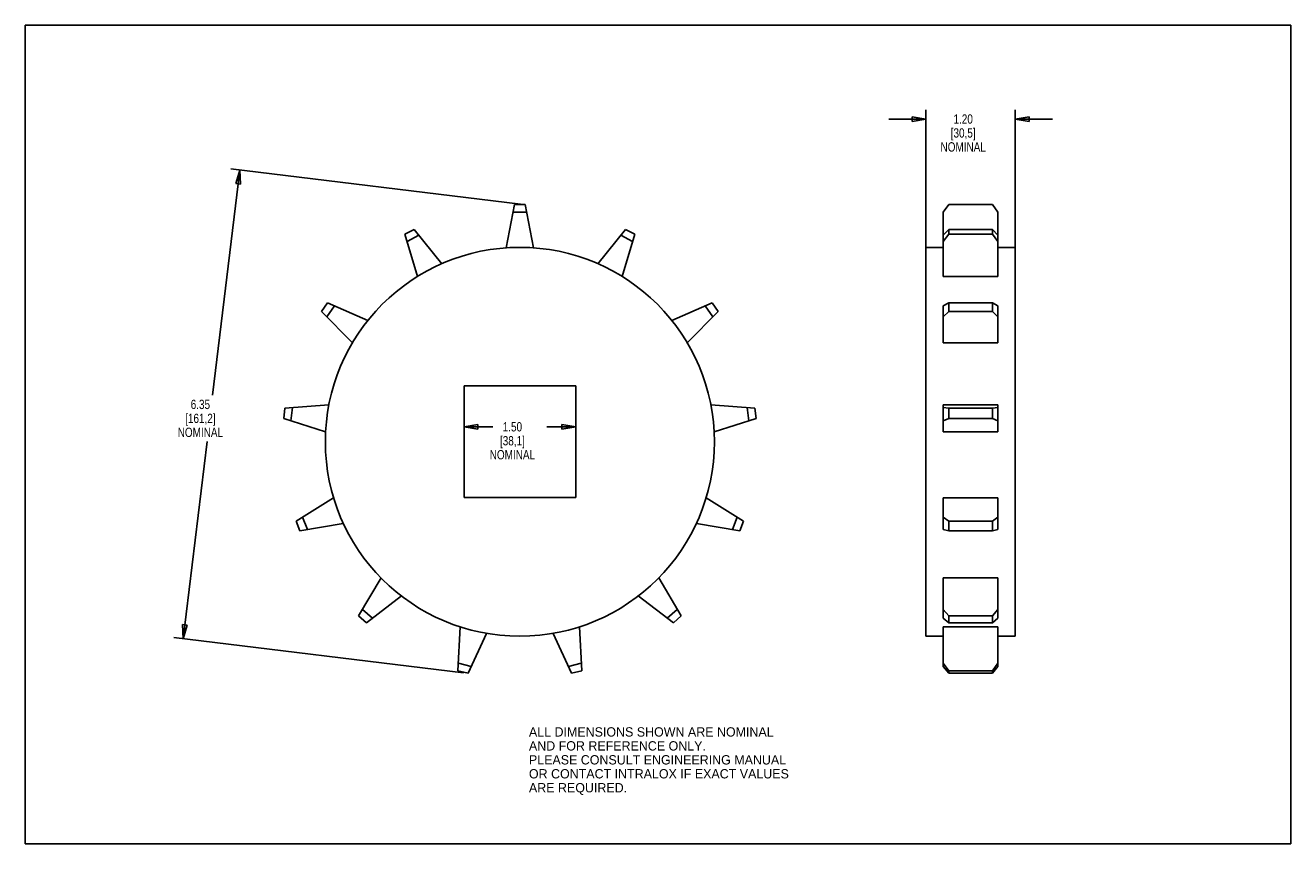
# Model space of a CAD drawing. Header units: inches. Extents: x 0 to 17, y 0 to 11.
import ezdxf

# ---------------------------------------------------------------- set-up
doc = ezdxf.new("R2010")
doc.units = ezdxf.units.IN
doc.header["$LTSCALE"] = 0.935
doc.header["$MEASUREMENT"] = 0
doc.layers.get('0').update_dxf_attribs({"linetype": 'CONTINUOUS'})
doc.layers.add('ALL_FEATURES', color=7, linetype='CONTINUOUS')
doc.styles.get("Standard").update_dxf_attribs({"font": 'txt', "width": 0.8})
doc.styles.add('TEXTSTYLE_2', font='bluprnt.ttf')
doc.dimstyles.new('DIMSTYLE_1', dxfattribs={"dimtxt": 0.125, "dimasz": 0.1875, "dimexe": 0.125, "dimexo": 0.0625, "dimgap": 0.0625, "dimtad": 0, "dimtih": 1, "dimtoh": 1, "dimzin": 4, "dimdsep": 46, "dimtxsty": 'STANDARD', "dimblk": 'CLOSED', "dimblk1": 'CLOSED', "dimblk2": 'CLOSED', "dimcen": 0.09, "dimadec": 3, "dimazin": 1, "dimtp": 0.005, "dimtm": 0.005, "dimtfac": 1, "dimtofl": 0, "dimtmove": 0, "dimatfit": 3, "dimldrblk": 'CLOSED', "dimfxl": 1, "dimtolj": 1, "dimtzin": 4, "dimarcsym": 0})

# ---------------------------------------------------------------- blocks, each defined once
blk = doc.blocks.new('_CLOSED')
at = {"color": 0, "linetype": 'BYBLOCK'}
for p, q in [((0, 0), (-1, 0.167)), ((-1, 0.167), (-1, -0.167)), ((-1, -0.167), (0, 0)), ((-1, 0), (0, 0))]:
    blk.add_line(p, q, dxfattribs=at)
blk = doc.blocks.new('*D0')
at = {"color": 3, "linetype": 'CONTINUOUS'}
for p, q in [((12.1, 8.001), (12.1, 9.865)), ((13.3, 8.001), (13.3, 9.865)), ((12.1, 9.74), (11.6, 9.74)), ((13.3, 9.74), (13.8, 9.74))]:
    blk.add_line(p, q, dxfattribs=at)
at = {"color": 3, "linetype": 'CONTINUOUS', "xscale": 0.1875, "yscale": 0.1875, "zscale": 0.1875}
blk.add_blockref('_CLOSED', (12.1, 9.74), dxfattribs=at)
at = {"color": 3, "linetype": 'CONTINUOUS', "xscale": 0.1875, "yscale": 0.1875, "zscale": 0.1875, "rotation": 180}
blk.add_blockref('_CLOSED', (13.3, 9.74), dxfattribs=at)
at = {"color": 3, "linetype": 'CONTINUOUS', "insert": (12.6, 9.803), "char_height": 0.125, "width": 0.7, "attachment_point": 2, "line_spacing_factor": 0.9}
blk.add_mtext('1.20\\P[30,5]\\PNOMINAL', dxfattribs=at)
blk = doc.blocks.new('*D1')
at = {"color": 3, "linetype": 'CONTINUOUS'}
for p, q in [((2.884, 9.055), (2.517, 6.03)), ((6.652, 8.597), (2.76, 9.07)), ((2.119, 2.755), (2.441, 5.405)), ((5.887, 2.298), (1.995, 2.77))]:
    blk.add_line(p, q, dxfattribs=at)
at = {"color": 3, "linetype": 'CONTINUOUS', "xscale": 0.1875, "yscale": 0.1875, "zscale": 0.1875}
for p, rotation in [((2.884, 9.055), 83.0769230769), ((2.119, 2.755), 263.0769230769)]:
    blk.add_blockref('_CLOSED', p, dxfattribs=dict(at, rotation=rotation))
at = {"color": 3, "linetype": 'CONTINUOUS', "insert": (2.352, 5.967), "char_height": 0.125, "width": 0.7, "attachment_point": 2, "line_spacing_factor": 0.9}
blk.add_mtext('6.35\\P[161,2]\\PNOMINAL', dxfattribs=at)
blk = doc.blocks.new('*D2')
at = {"color": 3, "linetype": 'CONTINUOUS'}
for p, q in [((5.894, 6.089), (5.894, 5.479)), ((7.394, 6.089), (7.394, 5.479)), ((5.894, 5.604), (6.282, 5.604)), ((7.394, 5.604), (7.007, 5.604))]:
    blk.add_line(p, q, dxfattribs=at)
at = {"color": 3, "linetype": 'CONTINUOUS', "xscale": 0.1875, "yscale": 0.1875, "zscale": 0.1875, "rotation": 180}
blk.add_blockref('_CLOSED', (5.894, 5.604), dxfattribs=at)
at = {"color": 3, "linetype": 'CONTINUOUS', "xscale": 0.1875, "yscale": 0.1875, "zscale": 0.1875}
blk.add_blockref('_CLOSED', (7.394, 5.604), dxfattribs=at)
at = {"color": 3, "linetype": 'CONTINUOUS', "insert": (6.544, 5.666), "char_height": 0.125, "width": 0.7, "attachment_point": 2, "line_spacing_factor": 0.9}
blk.add_mtext('1.50\\P[38,1]\\PNOMINAL', dxfattribs=at)

msp = doc.modelspace()

# ---------------------------------------------------------------- linework, layer by layer
at = {"color": 7, "linetype": 'CONTINUOUS'}
for p, q in [((0, 0), (0, 11)), ((0, 11), (17, 11)), ((17, 0), (17, 11)), ((5.225, 8.257), (5.101, 8.192)), ((5.271, 7.625), (5.101, 8.192)), ((5.288, 8.177), (5.13, 8.094)), ((5.595, 7.795), (5.225, 8.257)), ((7.693, 7.795), (8.063, 8.257)), ((8.158, 8.094), (8, 8.177)), ((8.017, 7.625), (8.187, 8.192)), ((8.187, 8.192), (8.063, 8.257)), ((12.332, 8.177), (12.407, 8.257)), ((12.407, 8.192), (12.332, 8.094)), ((12.332, 7.625), (12.332, 8.177)), ((12.407, 8.192), (12.407, 8.257)), ((12.407, 8.257), (12.992, 8.257)), ((12.407, 8.192), (12.992, 8.192)), ((12.992, 8.257), (12.992, 8.192)), ((12.992, 8.257), (13.067, 8.177)), ((13.067, 8.094), (12.992, 8.192)), ((13.067, 7.625), (13.067, 8.177)), ((12.1, 2.789), (12.1, 8.015)), ((13.3, 2.789), (13.3, 8.015)), ((13.067, 7.625), (12.332, 7.625)), ((4.06, 7.27), (3.981, 7.155)), ((4.395, 6.732), (3.981, 7.155)), ((4.154, 7.229), (4.052, 7.082)), ((4.06, 7.27), (4.603, 7.033)), ((8.685, 7.033), (9.228, 7.27)), ((8.893, 6.732), (9.307, 7.155)), ((9.236, 7.082), (9.134, 7.229)), ((9.307, 7.155), (9.228, 7.27)), ((12.332, 7.229), (12.407, 7.27)), ((12.332, 6.732), (12.332, 7.229)), ((12.407, 7.155), (12.332, 7.082)), ((12.407, 7.155), (12.407, 7.27)), ((12.407, 7.27), (12.992, 7.27)), ((12.407, 7.155), (12.992, 7.155)), ((12.992, 7.27), (12.992, 7.155)), ((12.992, 7.27), (13.067, 7.229)), ((13.067, 7.082), (12.992, 7.155)), ((13.067, 6.732), (13.067, 7.229)), ((13.067, 6.732), (12.332, 6.732)), ((3.488, 5.856), (3.471, 5.717)), ((3.488, 5.856), (4.079, 5.898)), ((3.59, 5.863), (3.568, 5.685)), ((9.209, 5.898), (9.8, 5.856)), ((9.72, 5.685), (9.698, 5.863)), ((9.817, 5.717), (9.8, 5.856)), ((12.332, 5.534), (12.332, 5.898)), ((13.067, 5.898), (12.332, 5.898)), ((12.332, 5.863), (12.407, 5.856)), ((12.407, 5.717), (12.407, 5.856)), ((12.407, 5.856), (12.992, 5.856)), ((12.992, 5.856), (13.067, 5.863)), ((12.992, 5.856), (12.992, 5.717)), ((13.067, 5.534), (13.067, 5.898)), ((3.471, 5.717), (4.035, 5.534)), ((9.253, 5.534), (9.817, 5.717)), ((12.407, 5.717), (12.332, 5.685)), ((12.407, 5.717), (12.992, 5.717)), ((13.067, 5.685), (12.992, 5.717)), ((13.067, 5.534), (12.332, 5.534)), ((3.639, 4.337), (4.142, 4.649)), ((9.146, 4.649), (9.649, 4.337)), ((13.067, 4.649), (12.332, 4.649)), ((12.332, 4.223), (12.332, 4.649)), ((13.067, 4.223), (13.067, 4.649)), ((3.639, 4.337), (3.688, 4.206)), ((3.688, 4.206), (4.272, 4.306)), ((3.725, 4.391), (3.789, 4.223)), ((9.016, 4.306), (9.6, 4.206)), ((9.499, 4.223), (9.563, 4.391)), ((9.6, 4.206), (9.649, 4.337)), ((12.332, 4.391), (12.407, 4.337)), ((12.407, 4.337), (12.992, 4.337)), ((12.407, 4.206), (12.407, 4.337)), ((12.992, 4.337), (13.067, 4.391)), ((12.992, 4.337), (12.992, 4.206)), ((12.407, 4.206), (12.332, 4.223)), ((12.407, 4.206), (12.992, 4.206)), ((13.067, 4.223), (12.992, 4.206)), ((4.478, 3.062), (4.779, 3.572)), ((8.509, 3.572), (8.81, 3.062)), ((13.067, 3.572), (12.332, 3.572)), ((12.332, 3.031), (12.332, 3.572)), ((13.067, 3.031), (13.067, 3.572)), ((4.583, 2.969), (5.053, 3.33)), ((8.235, 3.33), (8.706, 2.969)), ((4.478, 3.062), (4.583, 2.969)), ((4.53, 3.15), (4.663, 3.031)), ((8.625, 3.031), (8.759, 3.15)), ((8.706, 2.969), (8.81, 3.062)), ((12.332, 3.15), (12.407, 3.062)), ((12.407, 3.062), (12.992, 3.062)), ((12.407, 2.969), (12.407, 3.062)), ((12.992, 3.062), (13.067, 3.15)), ((12.992, 3.062), (12.992, 2.969)), ((5.813, 2.323), (5.843, 2.915)), ((7.475, 2.323), (7.445, 2.915)), ((12.407, 2.969), (12.332, 3.031)), ((13.067, 2.915), (12.332, 2.915)), ((12.332, 2.382), (12.332, 2.915)), ((12.407, 2.969), (12.992, 2.969)), ((13.067, 3.031), (12.992, 2.969)), ((13.067, 2.382), (13.067, 2.915)), ((5.949, 2.29), (6.198, 2.827)), ((7.339, 2.29), (7.09, 2.827)), ((5.818, 2.425), (5.992, 2.382)), ((7.296, 2.382), (7.47, 2.425)), ((12.332, 2.425), (12.407, 2.323)), ((12.407, 2.29), (12.332, 2.382)), ((12.992, 2.323), (13.067, 2.425)), ((13.067, 2.382), (12.992, 2.29)), ((5.813, 2.323), (5.949, 2.29)), ((7.339, 2.29), (7.475, 2.323)), ((12.407, 2.323), (12.992, 2.323)), ((12.407, 2.29), (12.407, 2.323)), ((12.407, 2.29), (12.992, 2.29)), ((12.992, 2.323), (12.992, 2.29)), ((0, 0), (17, 0))]:
    msp.add_line(p, q, dxfattribs=at)
msp.add_circle((6.644, 5.402), 2.613, dxfattribs=at)
at = {"layer": 'ALL_FEATURES', "color": 7, "linetype": 'CONTINUOUS'}
for p, q in [((6.461, 8.008), (6.574, 8.59)), ((6.714, 8.59), (6.574, 8.59)), ((6.827, 8.008), (6.714, 8.59)), ((12.407, 8.59), (12.332, 8.49)), ((12.407, 8.59), (12.992, 8.59)), ((13.067, 8.49), (12.992, 8.59)), ((6.734, 8.49), (6.555, 8.49)), ((12.332, 8.177), (12.332, 8.49)), ((13.067, 8.177), (13.067, 8.49)), ((12.332, 8.015), (12.1, 8.015)), ((13.3, 8.015), (13.067, 8.015)), ((5.894, 6.152), (5.894, 4.652)), ((7.394, 6.152), (5.894, 6.152)), ((7.394, 4.652), (7.394, 6.152)), ((5.894, 4.652), (7.394, 4.652)), ((12.332, 2.789), (12.1, 2.789)), ((13.3, 2.789), (13.067, 2.789))]:
    msp.add_line(p, q, dxfattribs=at)

# ---------------------------------------------------------------- texts
at = {"color": 3, "linetype": 'CONTINUOUS', "insert": (6.766, 1.565), "char_height": 0.125, "width": 3.60569, "attachment_point": 1, "line_spacing_factor": 0.9, "style": 'TEXTSTYLE_2'}
msp.add_mtext('ALL DIMENSIONS SHOWN ARE NOMINAL\\PAND FOR REFERENCE ONLY.\\PPLEASE CONSULT ENGINEERING MANUAL\\POR CONTACT INTRALOX IF EXACT VALUES\\PARE REQUIRED.\\P ', dxfattribs=at)

# ---------------------------------------------------------------- dimensions: what is measured, and where the dimension line sits
at = {"color": 3, "linetype": 'CONTINUOUS'}
for base, p1, p2, picture, middle in [((13.3, 9.74), (12.1, 7.939), (13.3, 7.939), '*D0', (12.7, 9.553)), ((7.394, 5.604), (5.894, 6.152), (7.394, 6.152), '*D2', (6.644, 5.416))]:
    dim = msp.add_linear_dim(base=base, p1=p1, p2=p2, text='<>\\PNOMINAL\\P[]', dimstyle='DIMSTYLE_1', dxfattribs=at)
    dim.commit()
    dim.dimension.update_dxf_attribs({"geometry": picture, "text_midpoint": middle, "dimtype": 160})
dim = msp.add_linear_dim(base=(2.119, 2.755), p1=(6.714, 8.59), p2=(5.949, 2.29), angle=263.0769, text='<>\\PNOMINAL\\P[]', dimstyle='DIMSTYLE_1', dxfattribs=at)
dim.commit()
dim.dimension.update_dxf_attribs({"geometry": '*D1', "text_midpoint": (2.502, 5.717), "dimtype": 160})

doc.saveas('drawing.dxf')
